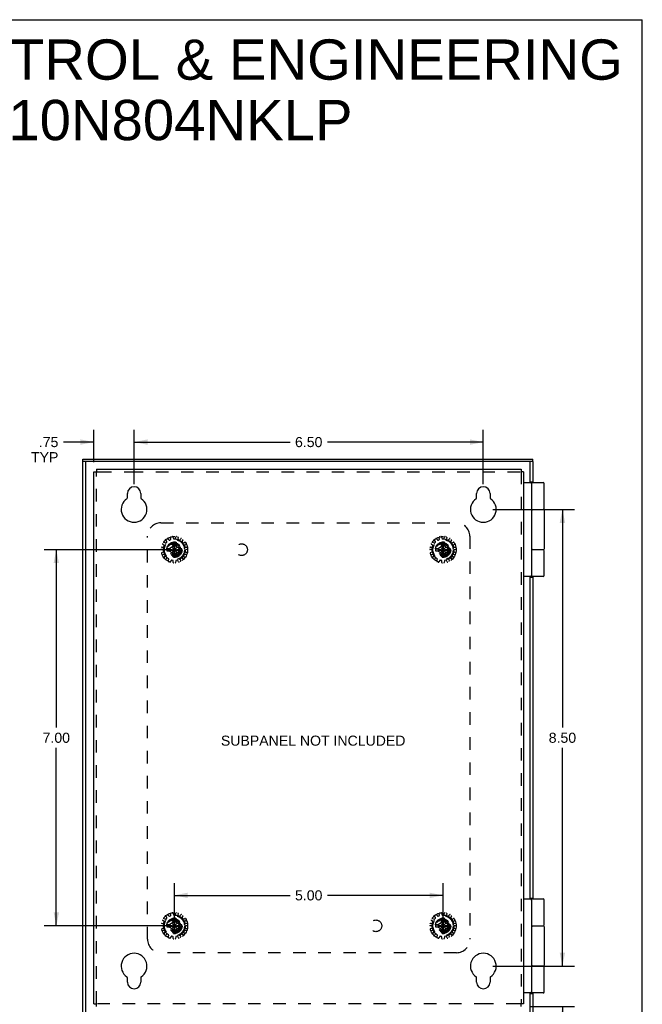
# Model space of a CAD drawing. Header units: inches. Extents: x 0 to 42.5, y 0 to 27.5.
# Tile 14 of 14: x 30.9 to 42.5, y 9.2 to 27.5. Entities that reach past the tile are written whole.
import ezdxf

# ---------------------------------------------------------------- set-up
doc = ezdxf.new("R2010")
doc.units = ezdxf.units.IN
doc.header["$LTSCALE"] = 2.3375
doc.header["$MEASUREMENT"] = 0
doc.linetypes.add('HIDDEN', pattern=[0.2, 0.1, -0.1])
doc.layers.get('0').update_dxf_attribs({"linetype": 'CONTINUOUS'})
for name, color, linetype in [('DEFAULT_2', 8, 'HIDDEN'), ('DIMENSIONS', 7, 'CONTINUOUS'), ('DOOR_ASSEMBLY', 7, 'CONTINUOUS'), ('SUBPANEL', 7, 'CONTINUOUS')]:
    doc.layers.add(name, color=color, linetype=linetype)
doc.styles.get("Standard").update_dxf_attribs({"font": 'arial.ttf'})
doc.dimstyles.new('DIMSTYLE_1', dxfattribs={"dimtxt": 0.1875, "dimasz": 0.25, "dimexe": 0.09, "dimexo": 0.07, "dimgap": 0.0375, "dimtad": 0, "dimtih": 1, "dimtoh": 1, "dimzin": 4, "dimdsep": 46, "dimtxsty": 'Standard', "dimblk": '_FILLED', "dimblk1": '_FILLED', "dimblk2": '_FILLED', "dimcen": 0.09, "dimadec": 3, "dimazin": 1, "dimtfac": 1, "dimtdec": 3, "dimtofl": 0, "dimtmove": 0, "dimatfit": 3, "dimldrblk": '_FILLED', "dimfxl": 1, "dimtolj": 1, "dimtzin": 4, "dimarcsym": 0})

# ---------------------------------------------------------------- blocks, each defined once
blk = doc.blocks.new('_FILLED')
at = {"color": 0, "linetype": 'ByBlock'}
blk.add_solid([(0, 0), (-1, 0.2), (-1, -0.2)], dxfattribs=at)
blk = doc.blocks.new('*D3')
at = {"layer": 'DIMENSIONS', "color": 2, "linetype": 'Continuous', "transparency": 16777216}
for p, q in [((33.757, 17.636), (31.368, 17.636)), ((31.593, 17.636), (31.593, 14.324)), ((31.593, 10.636), (31.593, 13.949)), ((33.757, 10.636), (31.368, 10.636))]:
    blk.add_line(p, q, dxfattribs=at)
at = {"layer": 'DIMENSIONS', "color": 2, "linetype": 'Continuous', "transparency": 16777216, "xscale": 0.25, "yscale": 0.25, "zscale": 0.25}
for p, rotation in [((31.593, 17.636), 90), ((31.593, 10.636), 270)]:
    blk.add_blockref('_FILLED', p, dxfattribs=dict(at, rotation=rotation))
at = {"layer": 'DIMENSIONS', "color": 2, "linetype": 'Continuous', "transparency": 16777216, "insert": (31.593, 14.23), "char_height": 0.1875, "width": 0.50953, "attachment_point": 2, "line_spacing_factor": 0.9}
blk.add_mtext('7.00', dxfattribs=at)
blk = doc.blocks.new('*D4')
at = {"layer": 'DIMENSIONS', "color": 2, "linetype": 'Continuous', "transparency": 16777216}
for p, q in [((33.791, 10.683), (33.791, 11.428)), ((38.791, 10.683), (38.791, 11.428)), ((33.791, 11.203), (35.943, 11.203)), ((38.791, 11.203), (36.64, 11.203))]:
    blk.add_line(p, q, dxfattribs=at)
at = {"layer": 'DIMENSIONS', "color": 2, "linetype": 'Continuous', "transparency": 16777216, "xscale": 0.25, "yscale": 0.25, "zscale": 0.25, "rotation": 180}
blk.add_blockref('_FILLED', (33.791, 11.203), dxfattribs=at)
at = {"layer": 'DIMENSIONS', "color": 2, "linetype": 'Continuous', "transparency": 16777216, "xscale": 0.25, "yscale": 0.25, "zscale": 0.25}
blk.add_blockref('_FILLED', (38.791, 11.203), dxfattribs=at)
at = {"layer": 'DIMENSIONS', "color": 2, "linetype": 'Continuous', "transparency": 16777216, "insert": (36.291, 11.297), "char_height": 0.1875, "width": 0.50953, "attachment_point": 2, "line_spacing_factor": 0.9}
blk.add_mtext('5.00', dxfattribs=at)
blk = doc.blocks.new('*D8')
at = {"layer": 'DIMENSIONS', "color": 2, "linetype": 'Continuous', "transparency": 16777216}
for p, q in [((33.041, 18.858), (33.041, 19.864)), ((39.541, 18.858), (39.541, 19.864)), ((33.041, 19.639), (35.943, 19.639)), ((39.541, 19.639), (36.64, 19.639))]:
    blk.add_line(p, q, dxfattribs=at)
at = {"layer": 'DIMENSIONS', "color": 2, "linetype": 'Continuous', "transparency": 16777216, "xscale": 0.25, "yscale": 0.25, "zscale": 0.25, "rotation": 180}
blk.add_blockref('_FILLED', (33.041, 19.639), dxfattribs=at)
at = {"layer": 'DIMENSIONS', "color": 2, "linetype": 'Continuous', "transparency": 16777216, "xscale": 0.25, "yscale": 0.25, "zscale": 0.25}
blk.add_blockref('_FILLED', (39.541, 19.639), dxfattribs=at)
at = {"layer": 'DIMENSIONS', "color": 2, "linetype": 'Continuous', "transparency": 16777216, "insert": (36.291, 19.733), "char_height": 0.1875, "width": 0.50953, "attachment_point": 2, "line_spacing_factor": 0.9}
blk.add_mtext('6.50', dxfattribs=at)
blk = doc.blocks.new('*D9')
at = {"layer": 'DIMENSIONS', "color": 2, "linetype": 'Continuous', "transparency": 16777216}
for p, q in [((39.716, 18.386), (41.238, 18.386)), ((41.013, 18.386), (41.013, 14.324)), ((41.013, 9.886), (41.013, 13.949)), ((39.716, 9.886), (41.238, 9.886))]:
    blk.add_line(p, q, dxfattribs=at)
at = {"layer": 'DIMENSIONS', "color": 2, "linetype": 'Continuous', "transparency": 16777216, "xscale": 0.25, "yscale": 0.25, "zscale": 0.25}
for p, rotation in [((41.013, 18.386), 90), ((41.013, 9.886), 270)]:
    blk.add_blockref('_FILLED', p, dxfattribs=dict(at, rotation=rotation))
at = {"layer": 'DIMENSIONS', "color": 2, "linetype": 'Continuous', "transparency": 16777216, "insert": (41.013, 14.23), "char_height": 0.1875, "width": 0.50953, "attachment_point": 2, "line_spacing_factor": 0.9}
blk.add_mtext('8.50', dxfattribs=at)
blk = doc.blocks.new('*D12')
at = {"layer": 'DIMENSIONS', "color": 2, "linetype": 'Continuous', "transparency": 16777216}
for p, q in [((41.013, 9.886), (41.013, 10.386)), ((39.716, 9.886), (41.238, 9.886)), ((40.418, 9.136), (41.238, 9.136)), ((41.013, 9.136), (41.013, 8.484)), ((41.013, 8.484), (40.794, 8.484))]:
    blk.add_line(p, q, dxfattribs=at)
at = {"layer": 'DIMENSIONS', "color": 2, "linetype": 'Continuous', "transparency": 16777216, "xscale": 0.25, "yscale": 0.25, "zscale": 0.25}
for p, rotation in [((41.013, 9.886), 270), ((41.013, 9.136), 90)]:
    blk.add_blockref('_FILLED', p, dxfattribs=dict(at, rotation=rotation))
at = {"layer": 'DIMENSIONS', "color": 2, "linetype": 'Continuous', "transparency": 16777216, "insert": (40.7, 8.578), "char_height": 0.1875, "width": 0.50813, "attachment_point": 3, "line_spacing_factor": 0.9}
blk.add_mtext('.75\\PTYP', dxfattribs=at)
blk = doc.blocks.new('*D13')
at = {"layer": 'DIMENSIONS', "color": 2, "linetype": 'Continuous', "transparency": 16777216}
for p, q in [((32.291, 19.263), (32.291, 19.864)), ((33.041, 18.858), (33.041, 19.864)), ((32.291, 19.639), (31.726, 19.639)), ((33.041, 19.639), (33.541, 19.639))]:
    blk.add_line(p, q, dxfattribs=at)
at = {"layer": 'DIMENSIONS', "color": 2, "linetype": 'Continuous', "transparency": 16777216, "xscale": 0.25, "yscale": 0.25, "zscale": 0.25}
blk.add_blockref('_FILLED', (32.291, 19.639), dxfattribs=at)
at = {"layer": 'DIMENSIONS', "color": 2, "linetype": 'Continuous', "transparency": 16777216, "xscale": 0.25, "yscale": 0.25, "zscale": 0.25, "rotation": 180}
blk.add_blockref('_FILLED', (33.041, 19.639), dxfattribs=at)
at = {"layer": 'DIMENSIONS', "color": 2, "linetype": 'Continuous', "transparency": 16777216, "insert": (31.632, 19.733), "char_height": 0.1875, "width": 0.50813, "attachment_point": 3, "line_spacing_factor": 0.9}
blk.add_mtext('.75\\PTYP', dxfattribs=at)

msp = doc.modelspace()

# ---------------------------------------------------------------- linework, layer by layer
at = {"color": 7, "linetype": 'Continuous'}
for p, q in [((0, 27.5), (42.5, 27.5)), ((42.5, 0), (42.5, 27.5)), ((32.291, 19.088), (32.339, 19.088)), ((32.339, 19.136), (32.339, 19.088)), ((40.243, 19.136), (40.243, 19.088)), ((40.291, 19.088), (40.243, 19.088)), ((32.291, 9.184), (32.339, 9.184)), ((32.339, 9.136), (32.339, 9.184)), ((40.291, 9.184), (40.243, 9.184)), ((40.243, 9.136), (40.243, 9.184))]:
    msp.add_line(p, q, dxfattribs=at)
at = {"color": 3, "linetype": 'Continuous'}
for p, q in [((32.291, 9.184), (32.291, 19.088)), ((32.339, 19.136), (40.243, 19.136)), ((40.291, 19.088), (40.291, 9.184)), ((32.916, 18.602), (32.916, 18.683)), ((33.166, 18.683), (33.166, 18.602)), ((39.416, 18.602), (39.416, 18.683)), ((39.666, 18.683), (39.666, 18.602)), ((32.916, 9.589), (32.916, 9.67)), ((33.166, 9.67), (33.166, 9.589)), ((39.416, 9.589), (39.416, 9.67)), ((39.666, 9.67), (39.666, 9.589))]:
    msp.add_line(p, q, dxfattribs=at)
for centre, radius, start, end in [((33.041, 18.683), 0.125, 0, 180), ((39.541, 18.683), 0.125, 0, 180), ((33.041, 18.386), 0.24, 123.8964, 56.1036), ((32.896, 18.602), 0.02, 303.8964, 360), ((33.186, 18.602), 0.02, 180, 236.1036), ((39.541, 18.386), 0.24, 123.8964, 56.1036), ((39.396, 18.602), 0.02, 303.8964, 360), ((39.686, 18.602), 0.02, 180, 236.1036), ((33.041, 9.886), 0.24, 303.8964, 236.1036), ((39.541, 9.886), 0.24, 303.8964, 236.1036), ((32.896, 9.67), 0.02, 0, 56.1036), ((33.041, 9.589), 0.125, 180, 360), ((33.186, 9.67), 0.02, 123.8964, 180), ((39.396, 9.67), 0.02, 0, 56.1036), ((39.541, 9.589), 0.125, 180, 360), ((39.686, 9.67), 0.02, 123.8964, 180)]:
    msp.add_arc(centre, radius, start, end, dxfattribs=at)
at = {"layer": 'DEFAULT_2', "color": 8, "linetype": 'HIDDEN'}
for p, q in [((32.339, 9.184), (32.339, 19.088)), ((32.339, 19.088), (32.386, 19.088)), ((32.386, 19.088), (32.979, 19.088)), ((32.979, 19.088), (40.243, 19.088)), ((40.243, 19.088), (40.243, 9.184)), ((33.65, 17.79), (33.635, 17.815)), ((33.635, 17.763), (33.649, 17.778)), ((33.67, 17.84), (33.689, 17.819)), ((33.701, 17.816), (33.719, 17.824)), ((33.725, 17.834), (33.721, 17.863)), ((33.764, 17.872), (33.772, 17.844)), ((33.773, 17.777), (33.773, 17.776)), ((33.773, 17.496), (33.809, 17.777)), ((33.809, 17.496), (33.773, 17.777)), ((33.773, 17.776), (33.773, 17.741)), ((33.781, 17.837), (33.801, 17.837)), ((33.809, 17.776), (33.809, 17.777)), ((33.809, 17.741), (33.809, 17.776)), ((33.811, 17.844), (33.819, 17.872)), ((33.862, 17.863), (33.858, 17.834)), ((33.864, 17.824), (33.882, 17.816)), ((33.894, 17.819), (33.913, 17.84)), ((33.948, 17.815), (33.933, 17.79)), ((33.934, 17.778), (33.947, 17.763)), ((38.65, 17.79), (38.635, 17.815)), ((38.635, 17.763), (38.649, 17.778)), ((38.67, 17.84), (38.689, 17.819)), ((38.701, 17.816), (38.719, 17.824)), ((38.725, 17.834), (38.721, 17.863)), ((38.764, 17.872), (38.772, 17.844)), ((38.773, 17.777), (38.773, 17.776)), ((38.773, 17.496), (38.809, 17.777)), ((38.809, 17.496), (38.773, 17.777)), ((38.773, 17.776), (38.773, 17.741)), ((38.781, 17.837), (38.801, 17.837)), ((38.809, 17.776), (38.809, 17.777)), ((38.809, 17.741), (38.809, 17.776)), ((38.811, 17.844), (38.819, 17.872)), ((38.862, 17.863), (38.858, 17.834)), ((38.864, 17.824), (38.882, 17.816)), ((38.894, 17.819), (38.913, 17.84)), ((38.948, 17.815), (38.933, 17.79)), ((38.934, 17.778), (38.947, 17.763)), ((33.582, 17.634), (33.554, 17.639)), ((33.559, 17.683), (33.587, 17.682)), ((33.56, 17.584), (33.586, 17.595)), ((33.599, 17.719), (33.576, 17.735)), ((33.593, 17.605), (33.59, 17.625)), ((33.597, 17.689), (33.603, 17.708)), ((33.598, 17.774), (33.624, 17.761)), ((33.651, 17.654), (33.932, 17.618)), ((33.652, 17.654), (33.651, 17.654)), ((33.651, 17.618), (33.932, 17.654)), ((33.651, 17.618), (33.652, 17.618)), ((33.687, 17.654), (33.652, 17.654)), ((33.652, 17.618), (33.687, 17.618)), ((33.742, 17.686), (33.687, 17.654)), ((33.687, 17.654), (33.896, 17.618)), ((33.687, 17.618), (33.896, 17.654)), ((33.687, 17.618), (33.742, 17.587)), ((33.773, 17.741), (33.742, 17.686)), ((33.742, 17.587), (33.841, 17.686)), ((33.742, 17.686), (33.841, 17.587)), ((33.773, 17.532), (33.809, 17.741)), ((33.809, 17.532), (33.773, 17.741)), ((33.841, 17.686), (33.809, 17.741)), ((33.896, 17.654), (33.841, 17.686)), ((33.841, 17.587), (33.896, 17.618)), ((33.931, 17.654), (33.896, 17.654)), ((33.896, 17.618), (33.931, 17.618)), ((33.932, 17.654), (33.931, 17.654)), ((33.931, 17.618), (33.932, 17.618)), ((33.959, 17.761), (33.985, 17.774)), ((33.979, 17.708), (33.986, 17.689)), ((34.007, 17.735), (33.983, 17.719)), ((33.992, 17.625), (33.99, 17.605)), ((33.995, 17.682), (34.024, 17.683)), ((33.996, 17.595), (34.023, 17.584)), ((34.029, 17.639), (34.001, 17.634)), ((38.582, 17.634), (38.554, 17.639)), ((38.559, 17.683), (38.587, 17.682)), ((38.56, 17.584), (38.586, 17.595)), ((38.599, 17.719), (38.576, 17.735)), ((38.593, 17.605), (38.59, 17.625)), ((38.597, 17.689), (38.603, 17.708)), ((38.598, 17.774), (38.624, 17.761)), ((38.651, 17.618), (38.932, 17.654)), ((38.652, 17.654), (38.651, 17.654)), ((38.651, 17.654), (38.932, 17.618)), ((38.651, 17.618), (38.652, 17.618)), ((38.687, 17.654), (38.652, 17.654)), ((38.652, 17.618), (38.687, 17.618)), ((38.742, 17.686), (38.687, 17.654)), ((38.687, 17.618), (38.896, 17.654)), ((38.687, 17.654), (38.896, 17.618)), ((38.687, 17.618), (38.742, 17.587)), ((38.773, 17.741), (38.742, 17.686)), ((38.742, 17.587), (38.841, 17.686)), ((38.742, 17.686), (38.841, 17.587)), ((38.773, 17.532), (38.809, 17.741)), ((38.809, 17.532), (38.773, 17.741)), ((38.841, 17.686), (38.809, 17.741)), ((38.896, 17.654), (38.841, 17.686)), ((38.841, 17.587), (38.896, 17.618)), ((38.931, 17.654), (38.896, 17.654)), ((38.896, 17.618), (38.931, 17.618)), ((38.932, 17.654), (38.931, 17.654)), ((38.931, 17.618), (38.932, 17.618)), ((38.959, 17.761), (38.985, 17.774)), ((38.979, 17.708), (38.986, 17.689)), ((39.007, 17.735), (38.983, 17.719)), ((38.992, 17.625), (38.99, 17.605)), ((38.995, 17.682), (39.024, 17.683)), ((38.996, 17.595), (39.023, 17.584)), ((39.029, 17.639), (39.001, 17.634)), ((33.601, 17.549), (33.573, 17.542)), ((33.601, 17.494), (33.621, 17.515)), ((33.622, 17.527), (33.612, 17.544)), ((33.653, 17.479), (33.63, 17.462)), ((33.681, 17.468), (33.665, 17.48)), ((33.675, 17.429), (33.685, 17.456)), ((33.729, 17.437), (33.715, 17.411)), ((33.759, 17.438), (33.74, 17.442)), ((33.742, 17.587), (33.773, 17.532)), ((33.769, 17.4), (33.767, 17.429)), ((33.773, 17.532), (33.773, 17.497)), ((33.773, 17.497), (33.773, 17.496)), ((33.809, 17.532), (33.841, 17.587)), ((33.809, 17.497), (33.809, 17.532)), ((33.809, 17.496), (33.809, 17.497)), ((33.816, 17.429), (33.813, 17.4)), ((33.843, 17.442), (33.823, 17.438)), ((33.867, 17.411), (33.854, 17.437)), ((33.898, 17.456), (33.908, 17.429)), ((33.918, 17.48), (33.901, 17.468)), ((33.952, 17.462), (33.93, 17.479)), ((33.97, 17.544), (33.96, 17.527)), ((33.962, 17.515), (33.982, 17.494)), ((34.009, 17.542), (33.982, 17.549)), ((38.601, 17.549), (38.573, 17.542)), ((38.601, 17.494), (38.621, 17.515)), ((38.622, 17.527), (38.612, 17.544)), ((38.653, 17.479), (38.63, 17.462)), ((38.681, 17.468), (38.665, 17.48)), ((38.675, 17.429), (38.685, 17.456)), ((38.729, 17.437), (38.715, 17.411)), ((38.759, 17.438), (38.74, 17.442)), ((38.742, 17.587), (38.773, 17.532)), ((38.769, 17.4), (38.767, 17.429)), ((38.773, 17.532), (38.773, 17.497)), ((38.773, 17.497), (38.773, 17.496)), ((38.809, 17.532), (38.841, 17.587)), ((38.809, 17.497), (38.809, 17.532)), ((38.809, 17.496), (38.809, 17.497)), ((38.816, 17.429), (38.813, 17.4)), ((38.843, 17.442), (38.823, 17.438)), ((38.867, 17.411), (38.854, 17.437)), ((38.898, 17.456), (38.908, 17.429)), ((38.918, 17.48), (38.901, 17.468)), ((38.952, 17.462), (38.93, 17.479)), ((38.97, 17.544), (38.96, 17.527)), ((38.962, 17.515), (38.982, 17.494)), ((39.009, 17.542), (38.982, 17.549)), ((33.65, 10.79), (33.635, 10.815)), ((33.67, 10.84), (33.689, 10.819)), ((33.701, 10.816), (33.719, 10.824)), ((33.725, 10.834), (33.721, 10.863)), ((33.764, 10.872), (33.772, 10.844)), ((33.781, 10.837), (33.801, 10.837)), ((33.811, 10.844), (33.819, 10.872)), ((33.862, 10.863), (33.858, 10.834)), ((33.864, 10.824), (33.882, 10.816)), ((33.894, 10.819), (33.913, 10.84)), ((33.948, 10.815), (33.933, 10.79)), ((38.65, 10.79), (38.635, 10.815)), ((38.67, 10.84), (38.689, 10.819)), ((38.701, 10.816), (38.719, 10.824)), ((38.725, 10.834), (38.721, 10.863)), ((38.764, 10.872), (38.772, 10.844)), ((38.781, 10.837), (38.801, 10.837)), ((38.811, 10.844), (38.819, 10.872)), ((38.862, 10.863), (38.858, 10.834)), ((38.864, 10.824), (38.882, 10.816)), ((38.894, 10.819), (38.913, 10.84)), ((38.948, 10.815), (38.933, 10.79)), ((33.582, 10.634), (33.554, 10.639)), ((33.559, 10.683), (33.587, 10.682)), ((33.599, 10.719), (33.576, 10.735)), ((33.597, 10.689), (33.603, 10.708)), ((33.598, 10.774), (33.624, 10.761)), ((33.635, 10.763), (33.649, 10.778)), ((33.651, 10.654), (33.932, 10.618)), ((33.651, 10.618), (33.932, 10.654)), ((33.652, 10.654), (33.651, 10.654)), ((33.687, 10.654), (33.652, 10.654)), ((33.742, 10.686), (33.687, 10.654)), ((33.687, 10.654), (33.896, 10.618)), ((33.687, 10.618), (33.896, 10.654)), ((33.773, 10.741), (33.742, 10.686)), ((33.742, 10.686), (33.841, 10.587)), ((33.742, 10.587), (33.841, 10.686)), ((33.809, 10.496), (33.773, 10.777)), ((33.773, 10.777), (33.773, 10.776)), ((33.773, 10.496), (33.809, 10.777)), ((33.773, 10.776), (33.773, 10.741)), ((33.809, 10.532), (33.773, 10.741)), ((33.773, 10.532), (33.809, 10.741)), ((33.809, 10.776), (33.809, 10.777)), ((33.809, 10.741), (33.809, 10.776)), ((33.841, 10.686), (33.809, 10.741)), ((33.896, 10.654), (33.841, 10.686)), ((33.931, 10.654), (33.896, 10.654)), ((33.932, 10.654), (33.931, 10.654)), ((33.934, 10.778), (33.947, 10.763)), ((33.959, 10.761), (33.985, 10.774)), ((33.979, 10.708), (33.986, 10.689)), ((34.007, 10.735), (33.983, 10.719)), ((33.995, 10.682), (34.024, 10.683)), ((34.029, 10.639), (34.001, 10.634)), ((38.582, 10.634), (38.554, 10.639)), ((38.559, 10.683), (38.587, 10.682)), ((38.599, 10.719), (38.576, 10.735)), ((38.597, 10.689), (38.603, 10.708)), ((38.598, 10.774), (38.624, 10.761)), ((38.635, 10.763), (38.649, 10.778)), ((38.651, 10.618), (38.932, 10.654)), ((38.652, 10.654), (38.651, 10.654)), ((38.651, 10.654), (38.932, 10.618)), ((38.687, 10.654), (38.652, 10.654)), ((38.742, 10.686), (38.687, 10.654)), ((38.687, 10.618), (38.896, 10.654)), ((38.687, 10.654), (38.896, 10.618)), ((38.773, 10.741), (38.742, 10.686)), ((38.742, 10.686), (38.841, 10.587)), ((38.742, 10.587), (38.841, 10.686)), ((38.809, 10.496), (38.773, 10.777)), ((38.773, 10.777), (38.773, 10.776)), ((38.773, 10.496), (38.809, 10.777)), ((38.773, 10.776), (38.773, 10.741)), ((38.809, 10.532), (38.773, 10.741)), ((38.773, 10.532), (38.809, 10.741)), ((38.809, 10.776), (38.809, 10.777)), ((38.809, 10.741), (38.809, 10.776)), ((38.841, 10.686), (38.809, 10.741)), ((38.896, 10.654), (38.841, 10.686)), ((38.931, 10.654), (38.896, 10.654)), ((38.932, 10.654), (38.931, 10.654)), ((38.934, 10.778), (38.947, 10.763)), ((38.959, 10.761), (38.985, 10.774)), ((38.979, 10.708), (38.986, 10.689)), ((39.007, 10.735), (38.983, 10.719)), ((38.995, 10.682), (39.024, 10.683)), ((39.029, 10.639), (39.001, 10.634)), ((33.56, 10.584), (33.586, 10.595)), ((33.601, 10.549), (33.573, 10.542)), ((33.593, 10.605), (33.59, 10.625)), ((33.601, 10.494), (33.621, 10.515)), ((33.622, 10.527), (33.612, 10.544)), ((33.653, 10.479), (33.63, 10.462)), ((33.651, 10.618), (33.652, 10.618)), ((33.652, 10.618), (33.687, 10.618)), ((33.681, 10.468), (33.665, 10.48)), ((33.675, 10.429), (33.685, 10.456)), ((33.687, 10.618), (33.742, 10.587)), ((33.742, 10.587), (33.773, 10.532)), ((33.773, 10.532), (33.773, 10.497)), ((33.773, 10.497), (33.773, 10.496)), ((33.809, 10.532), (33.841, 10.587)), ((33.809, 10.497), (33.809, 10.532)), ((33.809, 10.496), (33.809, 10.497)), ((33.841, 10.587), (33.896, 10.618)), ((33.896, 10.618), (33.931, 10.618)), ((33.898, 10.456), (33.908, 10.429)), ((33.918, 10.48), (33.901, 10.468)), ((33.952, 10.462), (33.93, 10.479)), ((33.931, 10.618), (33.932, 10.618)), ((33.97, 10.544), (33.96, 10.527)), ((33.962, 10.515), (33.982, 10.494)), ((34.009, 10.542), (33.982, 10.549)), ((33.992, 10.625), (33.99, 10.605)), ((33.996, 10.595), (34.023, 10.584)), ((38.56, 10.584), (38.586, 10.595)), ((38.601, 10.549), (38.573, 10.542)), ((38.593, 10.605), (38.59, 10.625)), ((38.601, 10.494), (38.621, 10.515)), ((38.622, 10.527), (38.612, 10.544)), ((38.653, 10.479), (38.63, 10.462)), ((38.651, 10.618), (38.652, 10.618)), ((38.652, 10.618), (38.687, 10.618)), ((38.681, 10.468), (38.665, 10.48)), ((38.675, 10.429), (38.685, 10.456)), ((38.687, 10.618), (38.742, 10.587)), ((38.742, 10.587), (38.773, 10.532)), ((38.773, 10.532), (38.773, 10.497)), ((38.773, 10.497), (38.773, 10.496)), ((38.809, 10.532), (38.841, 10.587)), ((38.809, 10.497), (38.809, 10.532)), ((38.809, 10.496), (38.809, 10.497)), ((38.841, 10.587), (38.896, 10.618)), ((38.896, 10.618), (38.931, 10.618)), ((38.898, 10.456), (38.908, 10.429)), ((38.918, 10.48), (38.901, 10.468)), ((38.952, 10.462), (38.93, 10.479)), ((38.931, 10.618), (38.932, 10.618)), ((38.97, 10.544), (38.96, 10.527)), ((38.962, 10.515), (38.982, 10.494)), ((39.009, 10.542), (38.982, 10.549)), ((38.992, 10.625), (38.99, 10.605)), ((38.996, 10.595), (39.023, 10.584)), ((33.729, 10.437), (33.715, 10.411)), ((33.759, 10.438), (33.74, 10.442)), ((33.769, 10.4), (33.767, 10.429)), ((33.816, 10.429), (33.813, 10.4)), ((33.843, 10.442), (33.823, 10.438)), ((33.867, 10.411), (33.854, 10.437)), ((38.729, 10.437), (38.715, 10.411)), ((38.759, 10.438), (38.74, 10.442)), ((38.769, 10.4), (38.767, 10.429)), ((38.816, 10.429), (38.813, 10.4)), ((38.843, 10.442), (38.823, 10.438)), ((38.867, 10.411), (38.854, 10.437)), ((39.603, 9.184), (32.339, 9.184)), ((40.197, 9.184), (39.603, 9.184)), ((40.243, 9.184), (40.197, 9.184))]:
    msp.add_line(p, q, dxfattribs=at)
for points in [[(33.809, 17.777), (33.803, 17.777), (33.797, 17.777), (33.791, 17.777), (33.785, 17.777), (33.779, 17.777), (33.773, 17.777)], [(38.809, 17.777), (38.803, 17.777), (38.797, 17.777), (38.791, 17.777), (38.785, 17.777), (38.779, 17.777), (38.773, 17.777)], [(33.651, 17.654), (33.651, 17.651), (33.651, 17.648), (33.651, 17.645), (33.651, 17.642), (33.651, 17.639), (33.651, 17.636)], [(33.651, 17.636), (33.651, 17.633), (33.651, 17.63), (33.651, 17.627), (33.651, 17.624), (33.651, 17.621), (33.651, 17.618)], [(33.932, 17.636), (33.932, 17.639), (33.932, 17.642), (33.932, 17.645), (33.932, 17.648), (33.932, 17.651), (33.932, 17.654)], [(33.932, 17.618), (33.932, 17.621), (33.932, 17.624), (33.932, 17.627), (33.932, 17.63), (33.932, 17.633), (33.932, 17.636)], [(38.651, 17.654), (38.651, 17.651), (38.651, 17.648), (38.651, 17.645), (38.651, 17.642), (38.651, 17.639), (38.651, 17.636)], [(38.651, 17.636), (38.651, 17.633), (38.651, 17.63), (38.651, 17.627), (38.651, 17.624), (38.651, 17.621), (38.651, 17.618)], [(38.932, 17.636), (38.932, 17.639), (38.932, 17.642), (38.932, 17.645), (38.932, 17.648), (38.932, 17.651), (38.932, 17.654)], [(38.932, 17.618), (38.932, 17.621), (38.932, 17.624), (38.932, 17.627), (38.932, 17.63), (38.932, 17.633), (38.932, 17.636)], [(33.773, 17.496), (33.779, 17.496), (33.785, 17.496), (33.791, 17.496), (33.797, 17.496), (33.803, 17.496), (33.809, 17.496)], [(38.773, 17.496), (38.779, 17.496), (38.785, 17.496), (38.791, 17.496), (38.797, 17.496), (38.803, 17.496), (38.809, 17.496)], [(33.651, 10.654), (33.651, 10.651), (33.651, 10.648), (33.651, 10.645), (33.651, 10.642), (33.651, 10.639), (33.651, 10.636)], [(33.651, 10.636), (33.651, 10.633), (33.651, 10.63), (33.651, 10.627), (33.651, 10.624), (33.651, 10.621), (33.651, 10.618)], [(33.809, 10.777), (33.803, 10.777), (33.797, 10.777), (33.791, 10.777), (33.785, 10.777), (33.779, 10.777), (33.773, 10.777)], [(33.932, 10.636), (33.932, 10.639), (33.932, 10.642), (33.932, 10.645), (33.932, 10.648), (33.932, 10.651), (33.932, 10.654)], [(33.932, 10.618), (33.932, 10.621), (33.932, 10.624), (33.932, 10.627), (33.932, 10.63), (33.932, 10.633), (33.932, 10.636)], [(38.651, 10.654), (38.651, 10.651), (38.651, 10.648), (38.651, 10.645), (38.651, 10.642), (38.651, 10.639), (38.651, 10.636)], [(38.651, 10.636), (38.651, 10.633), (38.651, 10.63), (38.651, 10.627), (38.651, 10.624), (38.651, 10.621), (38.651, 10.618)], [(38.809, 10.777), (38.803, 10.777), (38.797, 10.777), (38.791, 10.777), (38.785, 10.777), (38.779, 10.777), (38.773, 10.777)], [(38.932, 10.636), (38.932, 10.639), (38.932, 10.642), (38.932, 10.645), (38.932, 10.648), (38.932, 10.651), (38.932, 10.654)], [(38.932, 10.618), (38.932, 10.621), (38.932, 10.624), (38.932, 10.627), (38.932, 10.63), (38.932, 10.633), (38.932, 10.636)], [(33.773, 10.496), (33.779, 10.496), (33.785, 10.496), (33.791, 10.496), (33.797, 10.496), (33.803, 10.496), (33.809, 10.496)], [(38.773, 10.496), (38.779, 10.496), (38.785, 10.496), (38.791, 10.496), (38.797, 10.496), (38.803, 10.496), (38.809, 10.496)]]:
    msp.add_lwpolyline(points, dxfattribs=at)
for centre, radius in [((33.791, 17.636), 0.246), ((33.791, 17.636), 0.201), ((33.791, 17.636), 0.188), ((33.791, 17.636), 0.143), ((38.791, 17.636), 0.246), ((38.791, 17.636), 0.201), ((38.791, 17.636), 0.188), ((38.791, 17.636), 0.143), ((33.791, 17.636), 0.128), ((33.791, 17.636), 0.125), ((33.791, 17.636), 0.124), ((33.791, 17.636), 0.114), ((33.791, 17.636), 0.102), ((33.791, 17.636), 0.1), ((38.791, 17.636), 0.128), ((38.791, 17.636), 0.125), ((38.791, 17.636), 0.124), ((38.791, 17.636), 0.114), ((38.791, 17.636), 0.102), ((38.791, 17.636), 0.1), ((33.791, 10.636), 0.246), ((33.791, 10.636), 0.201), ((33.791, 10.636), 0.188), ((38.791, 10.636), 0.246), ((38.791, 10.636), 0.201), ((38.791, 10.636), 0.188), ((33.791, 10.636), 0.143), ((33.791, 10.636), 0.128), ((33.791, 10.636), 0.125), ((33.791, 10.636), 0.124), ((33.791, 10.636), 0.114), ((33.791, 10.636), 0.102), ((33.791, 10.636), 0.1), ((38.791, 10.636), 0.143), ((38.791, 10.636), 0.128), ((38.791, 10.636), 0.125), ((38.791, 10.636), 0.124), ((38.791, 10.636), 0.114), ((38.791, 10.636), 0.102), ((38.791, 10.636), 0.1)]:
    msp.add_circle(centre, radius, dxfattribs=at)
for centre, start, end in [((33.643, 17.82), 128.9326, 211.8493), ((33.641, 17.785), 318, 31.8493), ((33.663, 17.834), 40.1507, 123.0674), ((33.696, 17.825), 220.1507, 294), ((33.715, 17.833), 294, 7.8493), ((33.731, 17.864), 104.9326, 187.8493), ((33.754, 17.869), 16.1507, 99.0674), ((33.781, 17.847), 196.1507, 270), ((33.801, 17.847), 270, 343.8493), ((33.829, 17.869), 80.9326, 163.8493), ((33.852, 17.864), 352.1507, 75.0674), ((33.868, 17.833), 172.1507, 246), ((33.886, 17.825), 246, 319.8493), ((33.92, 17.834), 56.9326, 139.8493), ((33.942, 17.785), 148.1507, 222), ((33.94, 17.82), 328.1507, 51.0674), ((38.643, 17.82), 128.9326, 211.8493), ((38.641, 17.785), 318, 31.8493), ((38.663, 17.834), 40.1507, 123.0674), ((38.696, 17.825), 220.1507, 294), ((38.715, 17.833), 294, 7.8493), ((38.731, 17.864), 104.9326, 187.8493), ((38.754, 17.869), 16.1507, 99.0674), ((38.781, 17.847), 196.1507, 270), ((38.801, 17.847), 270, 343.8493), ((38.829, 17.869), 80.9326, 163.8493), ((38.852, 17.864), 352.1507, 75.0674), ((38.868, 17.833), 172.1507, 246), ((38.886, 17.825), 246, 319.8493), ((38.92, 17.834), 56.9326, 139.8493), ((38.942, 17.785), 148.1507, 222), ((38.94, 17.82), 328.1507, 51.0674), ((33.556, 17.649), 176.9326, 259.8493), ((33.558, 17.673), 88.1507, 171.0674), ((33.581, 17.744), 152.9326, 235.8493), ((33.581, 17.624), 6, 79.8493), ((33.593, 17.765), 64.1507, 147.0674), ((33.583, 17.604), 292.1507, 6), ((33.588, 17.692), 268.1507, 342), ((33.594, 17.711), 342, 55.8493), ((33.628, 17.77), 244.1507, 318), ((33.955, 17.77), 222, 295.8493), ((33.989, 17.711), 124.1507, 198), ((33.989, 17.765), 32.9326, 115.8493), ((33.995, 17.692), 198, 271.8493), ((34, 17.604), 174, 247.8493), ((34.002, 17.624), 100.1507, 174), ((34.002, 17.744), 304.1507, 27.0674), ((34.025, 17.673), 8.9326, 91.8493), ((34.027, 17.649), 280.1507, 3.0674), ((38.556, 17.649), 176.9326, 259.8493), ((38.558, 17.673), 88.1507, 171.0674), ((38.581, 17.744), 152.9326, 235.8493), ((38.581, 17.624), 6, 79.8493), ((38.593, 17.765), 64.1507, 147.0674), ((38.583, 17.604), 292.1507, 6), ((38.588, 17.692), 268.1507, 342), ((38.594, 17.711), 342, 55.8493), ((38.628, 17.77), 244.1507, 318), ((38.955, 17.77), 222, 295.8493), ((38.989, 17.711), 124.1507, 198), ((38.989, 17.765), 32.9326, 115.8493), ((38.995, 17.692), 198, 271.8493), ((39, 17.604), 174, 247.8493), ((39.002, 17.624), 100.1507, 174), ((39.002, 17.744), 304.1507, 27.0674), ((39.025, 17.673), 8.9326, 91.8493), ((39.027, 17.649), 280.1507, 3.0674), ((33.564, 17.575), 112.1507, 195.0674), ((33.571, 17.552), 200.9326, 283.8493), ((33.608, 17.488), 136.1507, 219.0674), ((33.604, 17.539), 30, 103.8493), ((33.624, 17.47), 224.9326, 307.8493), ((33.614, 17.522), 316.1507, 30), ((33.659, 17.471), 54, 127.8493), ((33.685, 17.426), 160.1507, 243.0674), ((33.675, 17.46), 340.1507, 54), ((33.707, 17.416), 248.9326, 331.8493), ((33.738, 17.432), 78, 151.8493), ((33.757, 17.428), 4.1507, 78), ((33.826, 17.428), 102, 175.8493), ((33.845, 17.432), 28.1507, 102), ((33.876, 17.416), 208.1507, 291.0674), ((33.907, 17.46), 126, 199.8493), ((33.898, 17.426), 296.9326, 19.8493), ((33.924, 17.471), 52.1507, 126), ((33.958, 17.47), 232.1507, 315.0674), ((33.969, 17.522), 150, 223.8493), ((33.979, 17.539), 76.1507, 150), ((33.975, 17.488), 320.9326, 43.8493), ((34.012, 17.552), 256.1507, 339.0674), ((34.019, 17.575), 344.9326, 67.8493), ((38.564, 17.575), 112.1507, 195.0674), ((38.571, 17.552), 200.9326, 283.8493), ((38.608, 17.488), 136.1507, 219.0674), ((38.604, 17.539), 30, 103.8493), ((38.624, 17.47), 224.9326, 307.8493), ((38.614, 17.522), 316.1507, 30), ((38.659, 17.471), 54, 127.8493), ((38.685, 17.426), 160.1507, 243.0674), ((38.675, 17.46), 340.1507, 54), ((38.707, 17.416), 248.9326, 331.8493), ((38.738, 17.432), 78, 151.8493), ((38.757, 17.428), 4.1507, 78), ((38.826, 17.428), 102, 175.8493), ((38.845, 17.432), 28.1507, 102), ((38.876, 17.416), 208.1507, 291.0674), ((38.907, 17.46), 126, 199.8493), ((38.898, 17.426), 296.9326, 19.8493), ((38.924, 17.471), 52.1507, 126), ((38.958, 17.47), 232.1507, 315.0674), ((38.969, 17.522), 150, 223.8493), ((38.979, 17.539), 76.1507, 150), ((38.975, 17.488), 320.9326, 43.8493), ((39.012, 17.552), 256.1507, 339.0674), ((39.019, 17.575), 344.9326, 67.8493), ((33.779, 17.401), 184.1507, 267.0674), ((33.803, 17.401), 272.9326, 355.8493), ((38.779, 17.401), 184.1507, 267.0674), ((38.803, 17.401), 272.9326, 355.8493), ((33.643, 10.82), 128.9326, 211.8493), ((33.663, 10.834), 40.1507, 123.0674), ((33.696, 10.825), 220.1507, 294), ((33.715, 10.833), 294, 7.8493), ((33.731, 10.864), 104.9326, 187.8493), ((33.754, 10.869), 16.1507, 99.0674), ((33.781, 10.847), 196.1507, 270), ((33.801, 10.847), 270, 343.8493), ((33.829, 10.869), 80.9326, 163.8493), ((33.852, 10.864), 352.1507, 75.0674), ((33.868, 10.833), 172.1507, 246), ((33.886, 10.825), 246, 319.8493), ((33.92, 10.834), 56.9326, 139.8493), ((33.94, 10.82), 328.1507, 51.0674), ((38.643, 10.82), 128.9326, 211.8493), ((38.663, 10.834), 40.1507, 123.0674), ((38.696, 10.825), 220.1507, 294), ((38.715, 10.833), 294, 7.8493), ((38.731, 10.864), 104.9326, 187.8493), ((38.754, 10.869), 16.1507, 99.0674), ((38.781, 10.847), 196.1507, 270), ((38.801, 10.847), 270, 343.8493), ((38.829, 10.869), 80.9326, 163.8493), ((38.852, 10.864), 352.1507, 75.0674), ((38.868, 10.833), 172.1507, 246), ((38.886, 10.825), 246, 319.8493), ((38.92, 10.834), 56.9326, 139.8493), ((38.94, 10.82), 328.1507, 51.0674), ((33.556, 10.649), 176.9326, 259.8493), ((33.558, 10.673), 88.1507, 171.0674), ((33.581, 10.744), 152.9326, 235.8493), ((33.581, 10.624), 6, 79.8493), ((33.593, 10.765), 64.1507, 147.0674), ((33.588, 10.692), 268.1507, 342), ((33.594, 10.711), 342, 55.8493), ((33.628, 10.77), 244.1507, 318), ((33.641, 10.785), 318, 31.8493), ((33.942, 10.785), 148.1507, 222), ((33.955, 10.77), 222, 295.8493), ((33.989, 10.711), 124.1507, 198), ((33.989, 10.765), 32.9326, 115.8493), ((33.995, 10.692), 198, 271.8493), ((34.002, 10.624), 100.1507, 174), ((34.002, 10.744), 304.1507, 27.0674), ((34.025, 10.673), 8.9326, 91.8493), ((34.027, 10.649), 280.1507, 3.0674), ((38.556, 10.649), 176.9326, 259.8493), ((38.558, 10.673), 88.1507, 171.0674), ((38.581, 10.744), 152.9326, 235.8493), ((38.581, 10.624), 6, 79.8493), ((38.593, 10.765), 64.1507, 147.0674), ((38.588, 10.692), 268.1507, 342), ((38.594, 10.711), 342, 55.8493), ((38.628, 10.77), 244.1507, 318), ((38.641, 10.785), 318, 31.8493), ((38.942, 10.785), 148.1507, 222), ((38.955, 10.77), 222, 295.8493), ((38.989, 10.711), 124.1507, 198), ((38.989, 10.765), 32.9326, 115.8493), ((38.995, 10.692), 198, 271.8493), ((39.002, 10.624), 100.1507, 174), ((39.002, 10.744), 304.1507, 27.0674), ((39.025, 10.673), 8.9326, 91.8493), ((39.027, 10.649), 280.1507, 3.0674), ((33.564, 10.575), 112.1507, 195.0674), ((33.571, 10.552), 200.9326, 283.8493), ((33.583, 10.604), 292.1507, 6), ((33.608, 10.488), 136.1507, 219.0674), ((33.604, 10.539), 30, 103.8493), ((33.624, 10.47), 224.9326, 307.8493), ((33.614, 10.522), 316.1507, 30), ((33.659, 10.471), 54, 127.8493), ((33.675, 10.46), 340.1507, 54), ((33.907, 10.46), 126, 199.8493), ((33.924, 10.471), 52.1507, 126), ((33.958, 10.47), 232.1507, 315.0674), ((33.969, 10.522), 150, 223.8493), ((33.979, 10.539), 76.1507, 150), ((33.975, 10.488), 320.9326, 43.8493), ((34, 10.604), 174, 247.8493), ((34.012, 10.552), 256.1507, 339.0674), ((34.019, 10.575), 344.9326, 67.8493), ((38.564, 10.575), 112.1507, 195.0674), ((38.571, 10.552), 200.9326, 283.8493), ((38.583, 10.604), 292.1507, 6), ((38.608, 10.488), 136.1507, 219.0674), ((38.604, 10.539), 30, 103.8493), ((38.624, 10.47), 224.9326, 307.8493), ((38.614, 10.522), 316.1507, 30), ((38.659, 10.471), 54, 127.8493), ((38.675, 10.46), 340.1507, 54), ((38.907, 10.46), 126, 199.8493), ((38.924, 10.471), 52.1507, 126), ((38.958, 10.47), 232.1507, 315.0674), ((38.969, 10.522), 150, 223.8493), ((38.979, 10.539), 76.1507, 150), ((38.975, 10.488), 320.9326, 43.8493), ((39, 10.604), 174, 247.8493), ((39.012, 10.552), 256.1507, 339.0674), ((39.019, 10.575), 344.9326, 67.8493), ((33.685, 10.426), 160.1507, 243.0674), ((33.707, 10.416), 248.9326, 331.8493), ((33.738, 10.432), 78, 151.8493), ((33.757, 10.428), 4.1507, 78), ((33.779, 10.401), 184.1507, 267.0674), ((33.803, 10.401), 272.9326, 355.8493), ((33.826, 10.428), 102, 175.8493), ((33.845, 10.432), 28.1507, 102), ((33.876, 10.416), 208.1507, 291.0674), ((33.898, 10.426), 296.9326, 19.8493), ((38.685, 10.426), 160.1507, 243.0674), ((38.707, 10.416), 248.9326, 331.8493), ((38.738, 10.432), 78, 151.8493), ((38.757, 10.428), 4.1507, 78), ((38.779, 10.401), 184.1507, 267.0674), ((38.803, 10.401), 272.9326, 355.8493), ((38.826, 10.428), 102, 175.8493), ((38.845, 10.432), 28.1507, 102), ((38.876, 10.416), 208.1507, 291.0674), ((38.898, 10.426), 296.9326, 19.8493)]:
    msp.add_arc(centre, 0.01, start, end, dxfattribs=at)
at = {"layer": 'DOOR_ASSEMBLY', "color": 7, "linetype": 'Continuous'}
for p, q in [((32.086, 19.276), (32.086, 19.324)), ((40.461, 19.276), (32.086, 19.276)), ((32.134, 19.276), (32.134, 8.997)), ((40.413, 18.886), (40.413, 19.276)), ((40.461, 19.276), (40.461, 19.324)), ((40.291, 18.886), (40.655, 18.886)), ((40.413, 18.901), (40.461, 18.901)), ((40.436, 18.866), (40.436, 17.156)), ((40.675, 18.406), (40.675, 18.866)), ((40.443, 18.386), (40.655, 18.386)), ((40.659, 18.381), (40.456, 18.381)), ((40.599, 18.381), (40.599, 18.386)), ((40.606, 18.386), (40.606, 18.381)), ((40.679, 17.661), (40.679, 18.361)), ((40.443, 17.636), (40.443, 17.637)), ((40.655, 17.636), (40.443, 17.636)), ((40.456, 17.641), (40.659, 17.641)), ((40.599, 17.636), (40.599, 17.641)), ((40.606, 17.641), (40.606, 17.636)), ((40.675, 17.156), (40.675, 17.616)), ((40.655, 17.136), (40.291, 17.136)), ((40.413, 11.136), (40.413, 17.136)), ((40.461, 17.121), (40.413, 17.121)), ((40.291, 11.136), (40.655, 11.136)), ((40.413, 11.151), (40.461, 11.151)), ((40.436, 11.116), (40.436, 9.406)), ((40.675, 10.656), (40.675, 11.116)), ((40.443, 10.636), (40.655, 10.636)), ((40.659, 10.631), (40.456, 10.631)), ((40.599, 10.631), (40.599, 10.636)), ((40.606, 10.636), (40.606, 10.631)), ((40.679, 9.911), (40.679, 10.611)), ((40.443, 9.886), (40.443, 9.887)), ((40.655, 9.886), (40.443, 9.886)), ((40.456, 9.891), (40.659, 9.891)), ((40.599, 9.886), (40.599, 9.891)), ((40.606, 9.891), (40.606, 9.886)), ((40.675, 9.406), (40.675, 9.866)), ((40.655, 9.386), (40.291, 9.386)), ((40.413, 8.997), (40.413, 9.386)), ((40.461, 9.371), (40.413, 9.371))]:
    msp.add_line(p, q, dxfattribs=at)
at = {"layer": 'DOOR_ASSEMBLY', "color": 3, "linetype": 'Continuous'}
for p, q in [((32.086, 19.324), (40.461, 19.324)), ((32.086, 8.997), (32.086, 19.276)), ((40.461, 19.276), (40.461, 18.886)), ((40.461, 17.136), (40.461, 11.136)), ((40.461, 9.386), (40.461, 8.997))]:
    msp.add_line(p, q, dxfattribs=at)
at = {"layer": 'DOOR_ASSEMBLY', "color": 7, "linetype": 'Continuous'}
for centre, start, end in [((40.416, 18.866), 0, 90), ((40.655, 18.866), 0, 90), ((40.456, 18.401), 180.0002, 270), ((40.655, 18.406), 270, 360), ((40.659, 18.361), 0, 90), ((40.456, 17.621), 90, 179.9998), ((40.655, 17.616), 0, 90), ((40.659, 17.661), 270, 360), ((40.416, 17.156), 270, 360), ((40.655, 17.156), 270, 360), ((40.416, 11.116), 0, 90), ((40.655, 11.116), 0, 90), ((40.456, 10.651), 180.0002, 270), ((40.655, 10.656), 270, 360), ((40.659, 10.611), 0, 90), ((40.659, 9.911), 270, 360), ((40.456, 9.871), 90, 179.9998), ((40.655, 9.866), 0, 90), ((40.416, 9.406), 270, 360), ((40.655, 9.406), 270, 360)]:
    msp.add_arc(centre, 0.02, start, end, dxfattribs=at)
at = {"layer": 'SUBPANEL', "color": 8, "linetype": 'HIDDEN'}
for p, q in [((33.541, 18.136), (39.041, 18.136)), ((33.291, 10.386), (33.291, 17.886)), ((39.291, 17.886), (39.291, 10.386)), ((39.041, 10.136), (33.541, 10.136))]:
    msp.add_line(p, q, dxfattribs=at)
for centre, radius in [((33.791, 17.636), 0.141), ((38.791, 17.636), 0.141), ((35.041, 17.636), 0.109), ((33.791, 10.636), 0.141), ((37.541, 10.636), 0.109), ((38.791, 10.636), 0.141)]:
    msp.add_circle(centre, radius, dxfattribs=at)
for centre, start, end in [((33.541, 17.886), 90, 180), ((39.041, 17.886), 0, 90), ((33.541, 10.386), 180, 270), ((39.041, 10.386), 270, 360)]:
    msp.add_arc(centre, 0.25, start, end, dxfattribs=at)

# ---------------------------------------------------------------- texts
at = {"layer": 'DIMENSIONS', "color": 2, "linetype": 'Continuous', "attachment_point": 2, "line_spacing_factor": 0.9}
for s, insert, char_height, width in [('SAGINAW CONTROL & ENGINEERING\\PSCE-10N804NKLP', (32.652, 27.133), 0.75, 18.94238), ('SUBPANEL NOT INCLUDED', (36.374, 14.176), 0.1875, 3.42867)]:
    msp.add_mtext(s, dxfattribs=dict(at, insert=insert, char_height=char_height, width=width))

# ---------------------------------------------------------------- dimensions: what is measured, and where the dimension line sits
at = {"layer": 'DIMENSIONS', "color": 2, "linetype": 'Continuous'}
dim = msp.add_linear_dim(base=(33.041, 19.639), p1=(32.291, 19.193), p2=(33.041, 18.788), text='<>\\PTYP', dimstyle='DIMSTYLE_1', dxfattribs=at)
dim.commit()
dim.dimension.update_dxf_attribs({"geometry": '*D13', "text_midpoint": (31.378, 19.499), "dimtype": 160})
for base, p1, p2, angle, picture, middle in [((33.041, 19.639), (39.541, 18.788), (33.041, 18.788), 180, '*D8', (36.29, 19.638)), ((41.013, 9.886), (39.646, 18.386), (39.646, 9.886), 270, '*D9', (41.012, 14.135)), ((31.593, 10.636), (33.827, 17.636), (33.827, 10.636), 270, '*D3', (31.593, 14.135))]:
    dim = msp.add_linear_dim(base=base, p1=p1, p2=p2, angle=angle, dimstyle='DIMSTYLE_1', dxfattribs=at)
    dim.commit()
    dim.dimension.update_dxf_attribs({"geometry": picture, "text_midpoint": middle, "dimtype": 160})
dim = msp.add_linear_dim(base=(38.791, 11.203), p1=(33.791, 10.613), p2=(38.791, 10.613), dimstyle='DIMSTYLE_1', dxfattribs=at)
dim.commit()
dim.dimension.update_dxf_attribs({"geometry": '*D4', "text_midpoint": (36.291, 11.202), "dimtype": 160})
dim = msp.add_linear_dim(base=(41.013, 9.886), p1=(40.348, 9.136), p2=(39.646, 9.886), angle=90, text='<>\\PTYP', dimstyle='DIMSTYLE_1', dxfattribs=at)
dim.commit()
dim.dimension.update_dxf_attribs({"geometry": '*D12', "text_midpoint": (40.446, 8.344), "dimtype": 160})

doc.saveas('drawing.dxf')
